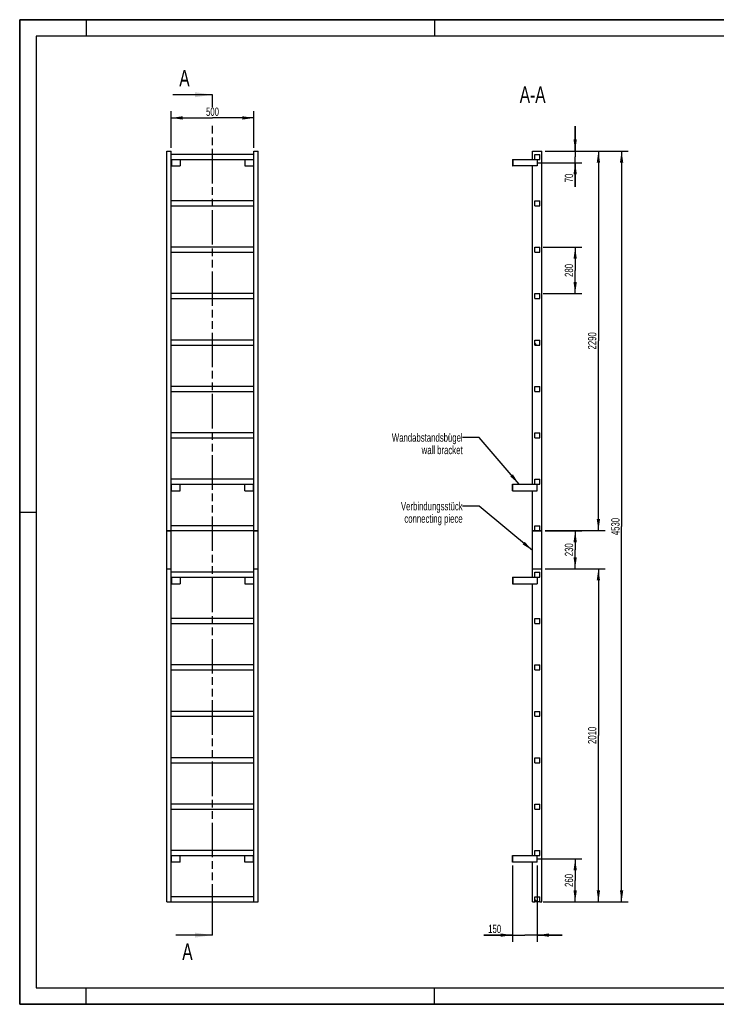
# Model space of a CAD drawing. Header units: millimetres. Extents: x 0 to 8400, y 0 to 5940.
# Tile 1 of 2: x 0 to 4200, y 0 to 5940. Entities that reach past the tile are written whole.
import ezdxf

# ---------------------------------------------------------------- set-up
doc = ezdxf.new("R2010")
doc.units = ezdxf.units.MM
doc.header["$LTSCALE"] = 462
doc.linetypes.add('PHANTOM', pattern=[0.8, 0.45, -0.05, 0.1, -0.05, 0.1, -0.05])
doc.layers.get('0').update_dxf_attribs({"linetype": 'CONTINUOUS'})
for name, color, linetype in [('050_DIMENSIONING', 7, 'CONTINUOUS'), ('053_NOTES', 7, 'CONTINUOUS'), ('HATCHING_BL0', 7, 'CONTINUOUS')]:
    doc.layers.add(name, color=color, linetype=linetype)
doc.styles.get("Standard").update_dxf_attribs({"font": 'txt', "width": 0.7})
doc.dimstyles.new('DIMSTYLE_1', dxfattribs={"dimtxt": 50, "dimasz": 70, "dimexe": 2, "dimexo": 1, "dimtad": 1, "dimdec": 1, "dimtxsty": 'Standard', "dimblk": '_FILLED', "dimblk1": '_FILLED', "dimblk2": '_FILLED', "dimcen": 0.09, "dimazin": 2, "dimtp": 0.8, "dimtm": 0.8, "dimtfac": 1, "dimtdec": 1, "dimtofl": 0, "dimtmove": 0, "dimatfit": 3, "dimldrblk": '_FILLED', "dimfxl": 1, "dimtolj": 1, "dimarcsym": 0})
doc.dimstyles.new('DIMSTYLE_2', dxfattribs={"dimtxt": 50, "dimasz": 70, "dimexe": 2, "dimexo": 1, "dimtad": 1, "dimdec": 1, "dimtxsty": 'Standard', "dimblk": '_FILLED', "dimblk1": '_FILLED', "dimblk2": '_FILLED', "dimcen": 0.09, "dimazin": 2, "dimtp": 0.5, "dimtm": 0.5, "dimtfac": 1, "dimtdec": 1, "dimtofl": 0, "dimtmove": 0, "dimatfit": 3, "dimldrblk": '_FILLED', "dimfxl": 1, "dimtolj": 1, "dimarcsym": 0})
doc.dimstyles.new('DIMSTYLE_3', dxfattribs={"dimtxt": 50, "dimasz": 70, "dimexe": 2, "dimexo": 1, "dimtad": 1, "dimdec": 1, "dimtxsty": 'Standard', "dimblk": '_FILLED', "dimblk1": '_FILLED', "dimblk2": '_FILLED', "dimcen": 0.09, "dimazin": 2, "dimtp": 0.3, "dimtm": 0.3, "dimtfac": 1, "dimtdec": 1, "dimtofl": 0, "dimtmove": 0, "dimatfit": 3, "dimldrblk": '_FILLED', "dimfxl": 1, "dimtolj": 1, "dimarcsym": 0})
doc.dimstyles.new('DIMSTYLE_4', dxfattribs={"dimtxt": 50, "dimasz": 70, "dimexe": 2, "dimexo": 1, "dimtad": 1, "dimtxsty": 'Standard', "dimblk": '_FILLED', "dimblk1": '_FILLED', "dimblk2": '_FILLED', "dimcen": 0.09, "dimazin": 2, "dimtp": 0.5, "dimtm": 0.5, "dimtfac": 1, "dimtofl": 0, "dimtmove": 0, "dimatfit": 3, "dimldrblk": '_FILLED', "dimfxl": 1, "dimtolj": 1, "dimarcsym": 0})
doc.dimstyles.new('DIMSTYLE_5', dxfattribs={"dimtxt": 50, "dimasz": 70, "dimexe": 2, "dimexo": 1, "dimtad": 1, "dimtxsty": 'Standard', "dimblk": '_FILLED', "dimblk1": '_FILLED', "dimblk2": '_FILLED', "dimcen": 0.09, "dimazin": 2, "dimtp": 2, "dimtm": 2, "dimtfac": 1, "dimtofl": 0, "dimtmove": 0, "dimatfit": 3, "dimldrblk": '_FILLED', "dimfxl": 1, "dimtolj": 1, "dimarcsym": 0})
doc.dimstyles.new('DIMSTYLE_6', dxfattribs={"dimtxt": 50, "dimasz": 70, "dimexe": 2, "dimexo": 1, "dimtad": 1, "dimdec": 0, "dimtxsty": 'Standard', "dimblk": '_FILLED', "dimblk1": '_FILLED', "dimblk2": '_FILLED', "dimcen": 0.09, "dimazin": 2, "dimtp": 0.5, "dimtm": 0.5, "dimtfac": 1, "dimtdec": 0, "dimtofl": 0, "dimtmove": 0, "dimatfit": 3, "dimldrblk": '_FILLED', "dimfxl": 1, "dimtolj": 1, "dimarcsym": 0})
doc.dimstyles.get("Standard").update_dxf_attribs({"dimtxt": 50, "dimasz": 70, "dimexe": 2, "dimexo": 1, "dimtad": 1, "dimtxsty": 'Standard', "dimblk": '_FILLED', "dimblk1": '_FILLED', "dimblk2": '_FILLED', "dimcen": 0.09, "dimazin": 2, "dimtol": 1, "dimtp": 0.01, "dimtm": 0.01, "dimtfac": 1, "dimtofl": 0, "dimtmove": 0, "dimatfit": 3, "dimldrblk": '_FILLED', "dimfxl": 1, "dimtolj": 1, "dimarcsym": 0})

# ---------------------------------------------------------------- blocks, each defined once
blk = doc.blocks.new('_FILLED')
at = {"color": 0, "linetype": 'ByBlock'}
blk.add_solid([(0, 0), (-1, 0.143), (-1, -0.143)], dxfattribs=at)
blk = doc.blocks.new('*D2')
at = {"layer": '050_DIMENSIONING', "color": 2, "linetype": 'Continuous', "transparency": 16777216}
for p, q in [((912.3, 5167.4), (912.3, 5387.4)), ((912.3, 5347.4), (1162.3, 5347.4)), ((1412.3, 5347.4), (1162.3, 5347.4)), ((1412.3, 5167.4), (1412.3, 5387.4))]:
    blk.add_line(p, q, dxfattribs=at)
at = {"layer": '050_DIMENSIONING', "color": 2, "linetype": 'Continuous', "transparency": 16777216, "xscale": 70, "yscale": 70, "zscale": 70, "rotation": 180}
blk.add_blockref('_FILLED', (912.3, 5347.4), dxfattribs=at)
at = {"layer": '050_DIMENSIONING', "color": 2, "linetype": 'Continuous', "transparency": 16777216, "xscale": 70, "yscale": 70, "zscale": 70}
blk.add_blockref('_FILLED', (1412.3, 5347.4), dxfattribs=at)
at = {"layer": '050_DIMENSIONING', "color": 2, "linetype": 'Continuous', "transparency": 16777216, "insert": (1162.3, 5409.9), "char_height": 50, "width": 171.429, "attachment_point": 2, "line_spacing_factor": 0.9}
blk.add_mtext('500', dxfattribs=at)
blk = doc.blocks.new('*D3')
at = {"layer": '050_DIMENSIONING', "color": 2, "linetype": 'Continuous', "transparency": 16777216}
for p, q in [((3120.3, 877.4), (3389.1, 877.4)), ((3349.1, 877.4), (3349.1, 747.4)), ((3349.1, 617.4), (3349.1, 747.4)), ((3169.1, 617.4), (3389.1, 617.4))]:
    blk.add_line(p, q, dxfattribs=at)
at = {"layer": '050_DIMENSIONING', "color": 2, "linetype": 'Continuous', "transparency": 16777216, "xscale": 70, "yscale": 70, "zscale": 70}
for p, rotation in [((3349.1, 877.4), 90), ((3349.1, 617.4), 270)]:
    blk.add_blockref('_FILLED', p, dxfattribs=dict(at, rotation=rotation))
at = {"layer": '050_DIMENSIONING', "color": 2, "linetype": 'Continuous', "transparency": 16777216, "insert": (3286.6, 747.4), "char_height": 50, "width": 176.786, "attachment_point": 2, "rotation": 90, "line_spacing_factor": 0.9}
blk.add_mtext('260', dxfattribs=at)
blk = doc.blocks.new('*D4')
at = {"layer": '050_DIMENSIONING', "color": 2, "linetype": 'Continuous', "transparency": 16777216}
for p, q in [((3349.1, 5147.4), (3349.1, 5297.4)), ((3349.1, 5297.4), (3349.1, 5112.4)), ((3169.1, 5147.4), (3389.1, 5147.4)), ((3349.1, 4932.5), (3349.1, 5112.4)), ((3125.7, 5077.4), (3389.1, 5077.4)), ((3349.1, 5077.4), (3349.1, 4932.5))]:
    blk.add_line(p, q, dxfattribs=at)
at = {"layer": '050_DIMENSIONING', "color": 2, "linetype": 'Continuous', "transparency": 16777216, "xscale": 70, "yscale": 70, "zscale": 70}
for p, rotation in [((3349.1, 5147.4), 270), ((3349.1, 5077.4), 90)]:
    blk.add_blockref('_FILLED', p, dxfattribs=dict(at, rotation=rotation))
at = {"layer": '050_DIMENSIONING', "color": 2, "linetype": 'Continuous', "transparency": 16777216, "insert": (3286.6, 5011.1), "char_height": 50, "width": 117.857, "attachment_point": 3, "rotation": 90, "line_spacing_factor": 0.9}
blk.add_mtext('70', dxfattribs=at)
blk = doc.blocks.new('*D5')
at = {"layer": '050_DIMENSIONING', "color": 2, "linetype": 'Continuous', "transparency": 16777216}
for p, q in [((2970.6, 837.4), (2970.6, 377.4)), ((3120.6, 837.4), (3120.6, 377.4)), ((2970.6, 417.4), (2799.2, 417.4)), ((2799.2, 417.4), (3045.6, 417.4)), ((3270.6, 417.4), (3045.6, 417.4)), ((3120.6, 417.4), (3270.6, 417.4))]:
    blk.add_line(p, q, dxfattribs=at)
at = {"layer": '050_DIMENSIONING', "color": 2, "linetype": 'Continuous', "transparency": 16777216, "xscale": 70, "yscale": 70, "zscale": 70}
blk.add_blockref('_FILLED', (2970.6, 417.4), dxfattribs=at)
at = {"layer": '050_DIMENSIONING', "color": 2, "linetype": 'Continuous', "transparency": 16777216, "xscale": 70, "yscale": 70, "zscale": 70, "rotation": 180}
blk.add_blockref('_FILLED', (3120.6, 417.4), dxfattribs=at)
at = {"layer": '050_DIMENSIONING', "color": 2, "linetype": 'Continuous', "transparency": 16777216, "insert": (2902.8, 479.9), "char_height": 50, "width": 155.357, "attachment_point": 3, "line_spacing_factor": 0.9}
blk.add_mtext('150', dxfattribs=at)
blk = doc.blocks.new('*D6')
at = {"layer": '050_DIMENSIONING', "color": 2, "linetype": 'Continuous', "transparency": 16777216}
for p, q in [((3155.6, 4567.4), (3389.1, 4567.4)), ((3349.1, 4567.4), (3349.1, 4427.4)), ((3349.1, 4287.4), (3349.1, 4427.4)), ((3155.6, 4287.4), (3389.1, 4287.4))]:
    blk.add_line(p, q, dxfattribs=at)
at = {"layer": '050_DIMENSIONING', "color": 2, "linetype": 'Continuous', "transparency": 16777216, "xscale": 70, "yscale": 70, "zscale": 70}
for p, rotation in [((3349.1, 4567.4), 90), ((3349.1, 4287.4), 270)]:
    blk.add_blockref('_FILLED', p, dxfattribs=dict(at, rotation=rotation))
at = {"layer": '050_DIMENSIONING', "color": 2, "linetype": 'Continuous', "transparency": 16777216, "insert": (3286.6, 4427.4), "char_height": 50, "width": 176.786, "attachment_point": 2, "rotation": 90, "line_spacing_factor": 0.9}
blk.add_mtext('280', dxfattribs=at)
blk = doc.blocks.new('*D7')
at = {"layer": '050_DIMENSIONING', "color": 2, "linetype": 'Continuous', "transparency": 16777216}
for p, q in [((3169.1, 5147.4), (3529.1, 5147.4)), ((3489.1, 5147.4), (3489.1, 4002.4)), ((3489.1, 2857.4), (3489.1, 4002.4)), ((3169.1, 2857.4), (3529.1, 2857.4))]:
    blk.add_line(p, q, dxfattribs=at)
at = {"layer": '050_DIMENSIONING', "color": 2, "linetype": 'Continuous', "transparency": 16777216, "xscale": 70, "yscale": 70, "zscale": 70}
for p, rotation in [((3489.1, 5147.4), 90), ((3489.1, 2857.4), 270)]:
    blk.add_blockref('_FILLED', p, dxfattribs=dict(at, rotation=rotation))
at = {"layer": '050_DIMENSIONING', "color": 2, "linetype": 'Continuous', "transparency": 16777216, "insert": (3426.6, 4002.4), "char_height": 50, "width": 235.714, "attachment_point": 2, "rotation": 90, "line_spacing_factor": 0.9}
blk.add_mtext('2290', dxfattribs=at)
blk = doc.blocks.new('*D8')
at = {"layer": '050_DIMENSIONING', "color": 2, "linetype": 'Continuous', "transparency": 16777216}
for p, q in [((3169.1, 2627.4), (3529.1, 2627.4)), ((3489.1, 2627.4), (3489.1, 1622.4)), ((3489.1, 617.4), (3489.1, 1622.4)), ((3169.1, 617.4), (3529.1, 617.4))]:
    blk.add_line(p, q, dxfattribs=at)
at = {"layer": '050_DIMENSIONING', "color": 2, "linetype": 'Continuous', "transparency": 16777216, "xscale": 70, "yscale": 70, "zscale": 70}
for p, rotation in [((3489.1, 2627.4), 90), ((3489.1, 617.4), 270)]:
    blk.add_blockref('_FILLED', p, dxfattribs=dict(at, rotation=rotation))
at = {"layer": '050_DIMENSIONING', "color": 2, "linetype": 'Continuous', "transparency": 16777216, "insert": (3426.6, 1622.4), "char_height": 50, "width": 219.643, "attachment_point": 2, "rotation": 90, "line_spacing_factor": 0.9}
blk.add_mtext('2010', dxfattribs=at)
blk = doc.blocks.new('*D9')
at = {"layer": '050_DIMENSIONING', "color": 2, "linetype": 'Continuous', "transparency": 16777216}
for p, q in [((3169.1, 5147.4), (3669.1, 5147.4)), ((3629.1, 5147.4), (3629.1, 2882.4)), ((3629.1, 617.4), (3629.1, 2882.4)), ((3155.6, 617.4), (3669.1, 617.4))]:
    blk.add_line(p, q, dxfattribs=at)
at = {"layer": '050_DIMENSIONING', "color": 2, "linetype": 'Continuous', "transparency": 16777216, "xscale": 70, "yscale": 70, "zscale": 70}
for p, rotation in [((3629.1, 5147.4), 90), ((3629.1, 617.4), 270)]:
    blk.add_blockref('_FILLED', p, dxfattribs=dict(at, rotation=rotation))
at = {"layer": '050_DIMENSIONING', "color": 2, "linetype": 'Continuous', "transparency": 16777216, "insert": (3566.6, 2882.4), "char_height": 50, "width": 225, "attachment_point": 2, "rotation": 90, "line_spacing_factor": 0.9}
blk.add_mtext('4530', dxfattribs=at)
blk = doc.blocks.new('*D10')
at = {"layer": '050_DIMENSIONING', "color": 2, "linetype": 'Continuous', "transparency": 16777216}
for p, q in [((3169.1, 2857.3), (3389.1, 2857.3)), ((3349.1, 2857.3), (3349.1, 2742.4)), ((3349.1, 2627.5), (3349.1, 2742.4)), ((3169.1, 2627.5), (3389.1, 2627.5))]:
    blk.add_line(p, q, dxfattribs=at)
at = {"layer": '050_DIMENSIONING', "color": 2, "linetype": 'Continuous', "transparency": 16777216, "xscale": 70, "yscale": 70, "zscale": 70}
for p, rotation in [((3349.1, 2857.3), 90), ((3349.1, 2627.5), 270)]:
    blk.add_blockref('_FILLED', p, dxfattribs=dict(at, rotation=rotation))
at = {"layer": '050_DIMENSIONING', "color": 2, "linetype": 'Continuous', "transparency": 16777216, "insert": (3286.6, 2742.4), "char_height": 50, "width": 171.429, "attachment_point": 2, "rotation": 90, "line_spacing_factor": 0.9}
blk.add_mtext('230', dxfattribs=at)
blk = doc.blocks.new('XSEC_FILLED')
at = {"color": 0, "linetype": 'ByBlock'}
blk.add_solid([(0, 0), (-1, 0.143), (-1, -0.143)], dxfattribs=at)
blk = doc.blocks.new('HATCHING_BL0', base_point=(1042.6, 2952.4))
at = {"layer": 'HATCHING_BL0', "color": 7, "linetype": 'PHANTOM'}
for p, q in [((1162.3, 5412.6), (1162.3, 5487.4)), ((1162.3, 517.4), (1162.3, 5317.7)), ((1162.3, 417.4), (1162.3, 517.4))]:
    blk.add_line(p, q, dxfattribs=at)
at = {"layer": 'HATCHING_BL0', "color": 7, "linetype": 'Continuous', "char_height": 100, "width": 128.571, "attachment_point": 1, "line_spacing_factor": 0.9}
for insert in [(962.2, 5637.4), (980.2, 367.4)]:
    blk.add_mtext('A', dxfattribs=dict(at, insert=insert))
at = {"layer": 'HATCHING_BL0', "color": 7, "linetype": 'Continuous'}
for points in [[(1162.3, 5487.4), (922.9, 5487.4)], [(1162.3, 417.4), (940.9, 417.4)]]:
    blk.add_leader(points, dimstyle='Standard', override={"dimasz": 105, "dimtad": 0, "dimldrblk": 'XSEC_FILLED'}, dxfattribs=at)

msp = doc.modelspace()

# ---------------------------------------------------------------- hatches: boundary and pattern name
at = {"linetype": 'Continuous'}
h = msp.add_hatch(dxfattribs=at)
h.set_pattern_fill('ANSI31', color=2, angle=90, style=0, pattern_type=2)
h.set_pattern_definition([(135, (3120.6, 617.42), (-239.54, -239.54), [])])
edge = h.paths.add_edge_path()
edge.add_line((3135.594, 617.417), (3105.594, 617.417))
edge.add_line((3105.594, 617.417), (3105.594, 647.417))
edge.add_line((3105.594, 647.417), (3135.594, 647.417))
edge.add_line((3135.594, 617.417), (3135.594, 647.417))
edge = h.paths.add_edge_path()
edge.add_line((3105.594, 897.417), (3105.594, 927.417))
edge.add_line((3105.594, 927.417), (3135.594, 927.417))
edge.add_line((3135.594, 897.417), (3135.594, 927.417))
edge.add_line((3105.594, 897.417), (3135.594, 897.417))
edge = h.paths.add_edge_path()
edge.add_line((3105.594, 1177.417), (3105.594, 1207.417))
edge.add_line((3105.594, 1207.417), (3135.594, 1207.417))
edge.add_line((3135.594, 1177.417), (3135.594, 1207.417))
edge.add_line((3105.594, 1177.417), (3135.594, 1177.417))
edge = h.paths.add_edge_path()
edge.add_line((3105.594, 1457.417), (3105.594, 1487.417))
edge.add_line((3105.594, 1487.417), (3135.594, 1487.417))
edge.add_line((3135.594, 1457.417), (3135.594, 1487.417))
edge.add_line((3105.594, 1457.417), (3135.594, 1457.417))
edge = h.paths.add_edge_path()
edge.add_line((3105.594, 1737.417), (3105.594, 1767.417))
edge.add_line((3105.594, 1767.417), (3135.594, 1767.417))
edge.add_line((3135.594, 1737.417), (3135.594, 1767.417))
edge.add_line((3105.594, 1737.417), (3135.594, 1737.417))
edge = h.paths.add_edge_path()
edge.add_line((3105.594, 2017.417), (3105.594, 2047.417))
edge.add_line((3105.594, 2047.417), (3135.594, 2047.417))
edge.add_line((3135.594, 2017.417), (3135.594, 2047.417))
edge.add_line((3105.594, 2017.417), (3135.594, 2017.417))
edge = h.paths.add_edge_path()
edge.add_line((3105.594, 2297.417), (3105.594, 2327.417))
edge.add_line((3105.594, 2327.417), (3135.594, 2327.417))
edge.add_line((3135.594, 2297.417), (3135.594, 2327.417))
edge.add_line((3105.594, 2297.417), (3135.594, 2297.417))
edge = h.paths.add_edge_path()
edge.add_line((3105.594, 2577.417), (3105.594, 2607.417))
edge.add_line((3105.594, 2607.417), (3135.594, 2607.417))
edge.add_line((3135.594, 2577.417), (3135.594, 2607.417))
edge.add_line((3105.594, 2577.417), (3135.594, 2577.417))
edge = h.paths.add_edge_path()
edge.add_line((3105.594, 2857.417), (3105.594, 2887.417))
edge.add_line((3105.594, 2887.417), (3135.594, 2887.417))
edge.add_line((3135.594, 2857.417), (3135.594, 2887.417))
edge.add_line((3105.594, 2857.417), (3135.594, 2857.417))
edge = h.paths.add_edge_path()
edge.add_line((3105.594, 3137.417), (3105.594, 3167.417))
edge.add_line((3105.594, 3167.417), (3135.594, 3167.417))
edge.add_line((3135.594, 3137.417), (3135.594, 3167.417))
edge.add_line((3105.594, 3137.417), (3135.594, 3137.417))
edge = h.paths.add_edge_path()
edge.add_line((3105.594, 3417.417), (3105.594, 3447.417))
edge.add_line((3105.594, 3447.417), (3135.594, 3447.417))
edge.add_line((3135.594, 3417.417), (3135.594, 3447.417))
edge.add_line((3105.594, 3417.417), (3135.594, 3417.417))
edge = h.paths.add_edge_path()
edge.add_line((3105.594, 3697.417), (3105.594, 3727.417))
edge.add_line((3105.594, 3727.417), (3135.594, 3727.417))
edge.add_line((3135.594, 3697.417), (3135.594, 3727.417))
edge.add_line((3105.594, 3697.417), (3135.594, 3697.417))
edge = h.paths.add_edge_path()
edge.add_line((3105.594, 3977.417), (3105.594, 4007.417))
edge.add_line((3105.594, 4007.417), (3135.594, 4007.417))
edge.add_line((3135.594, 3977.417), (3135.594, 4007.417))
edge.add_line((3105.594, 3977.417), (3135.594, 3977.417))
edge = h.paths.add_edge_path()
edge.add_line((3105.594, 4257.417), (3105.594, 4287.417))
edge.add_line((3105.594, 4287.417), (3135.594, 4287.417))
edge.add_line((3135.594, 4257.417), (3135.594, 4287.417))
edge.add_line((3105.594, 4257.417), (3135.594, 4257.417))
edge = h.paths.add_edge_path()
edge.add_line((3105.594, 4537.417), (3105.594, 4567.417))
edge.add_line((3105.594, 4567.417), (3135.594, 4567.417))
edge.add_line((3135.594, 4537.417), (3135.594, 4567.417))
edge.add_line((3105.594, 4537.417), (3135.594, 4537.417))
edge = h.paths.add_edge_path()
edge.add_line((3105.594, 4817.417), (3105.594, 4847.417))
edge.add_line((3105.594, 4847.417), (3135.594, 4847.417))
edge.add_line((3135.594, 4817.417), (3135.594, 4847.417))
edge.add_line((3105.594, 4817.417), (3135.594, 4817.417))
edge = h.paths.add_edge_path()
edge.add_line((3105.594, 5097.417), (3105.594, 5127.417))
edge.add_line((3105.594, 5127.417), (3135.594, 5127.417))
edge.add_line((3135.594, 5097.417), (3135.594, 5127.417))
edge.add_line((3105.594, 5097.417), (3135.594, 5097.417))

# ---------------------------------------------------------------- linework, layer by layer
at = {"color": 7, "linetype": 'Continuous'}
for p, q in [((0, 5940), (8400, 5940)), ((0, 0), (0, 5940)), ((887.255, 5147.417), (912.255, 5147.417)), ((887.255, 2857.417), (887.255, 5147.417)), ((912.255, 2857.417), (912.255, 5147.417)), ((1412.255, 5127.417), (912.255, 5127.417)), ((1412.255, 5147.417), (1437.255, 5147.417)), ((1412.255, 2857.417), (1412.255, 5147.417)), ((1437.255, 2857.417), (1437.255, 5147.417)), ((3092.094, 5097.417), (3092.094, 5147.417)), ((3092.094, 5147.417), (3149.094, 5147.417)), ((3105.594, 5127.417), (3135.594, 5127.417)), ((3105.594, 5097.417), (3105.594, 5127.417)), ((3135.594, 5097.417), (3135.594, 5127.417)), ((3149.094, 2857.417), (3149.094, 5147.417)), ((912.255, 5097.417), (1412.255, 5097.417)), ((912.255, 5057.417), (914.255, 5057.417)), ((914.255, 5097.417), (914.255, 5057.417)), ((914.255, 5057.417), (967.255, 5057.417)), ((967.255, 5097.417), (967.255, 5057.417)), ((1357.255, 5097.417), (1357.255, 5057.417)), ((1357.255, 5057.417), (1410.255, 5057.417)), ((1410.255, 5097.417), (1410.255, 5057.417)), ((1410.255, 5057.417), (1412.255, 5057.417)), ((2970.594, 5097.417), (2972.594, 5097.417)), ((2970.594, 5097.417), (2970.594, 5057.417)), ((2970.594, 5057.417), (2972.594, 5057.417)), ((2972.594, 5097.417), (3105.594, 5097.417)), ((2972.594, 5097.417), (2972.594, 5057.417)), ((3120.594, 5057.417), (2972.594, 5057.417)), ((3092.094, 3137.417), (3092.094, 5057.417)), ((3105.594, 5097.417), (3135.594, 5097.417)), ((3120.594, 5097.417), (3120.594, 5057.417)), ((1412.255, 4847.417), (912.255, 4847.417)), ((912.255, 4817.417), (1412.255, 4817.417)), ((3105.594, 4847.417), (3135.594, 4847.417)), ((3105.594, 4817.417), (3105.594, 4847.417)), ((3105.594, 4817.417), (3135.594, 4817.417)), ((3135.594, 4817.417), (3135.594, 4847.417)), ((1412.255, 4567.417), (912.255, 4567.417)), ((912.255, 4537.417), (1412.255, 4537.417)), ((3105.594, 4567.417), (3135.594, 4567.417)), ((3105.594, 4537.417), (3105.594, 4567.417)), ((3105.594, 4537.417), (3135.594, 4537.417)), ((3135.594, 4537.417), (3135.594, 4567.417)), ((1412.255, 4287.417), (912.255, 4287.417)), ((3105.594, 4287.417), (3135.594, 4287.417)), ((3105.594, 4257.417), (3105.594, 4287.417)), ((3135.594, 4257.417), (3135.594, 4287.417)), ((912.255, 4257.417), (1412.255, 4257.417)), ((3105.594, 4257.417), (3135.594, 4257.417)), ((1412.255, 4007.417), (912.255, 4007.417)), ((3105.594, 4007.417), (3135.594, 4007.417)), ((3105.594, 3977.417), (3105.594, 4007.417)), ((3135.594, 3977.417), (3135.594, 4007.417)), ((912.255, 3977.417), (1412.255, 3977.417)), ((3105.594, 3977.417), (3135.594, 3977.417)), ((1412.255, 3727.417), (912.255, 3727.417)), ((912.255, 3697.417), (1412.255, 3697.417)), ((3105.594, 3727.417), (3135.594, 3727.417)), ((3105.594, 3697.417), (3105.594, 3727.417)), ((3105.594, 3697.417), (3135.594, 3697.417)), ((3135.594, 3697.417), (3135.594, 3727.417)), ((1412.255, 3447.417), (912.255, 3447.417)), ((3105.594, 3417.417), (3105.594, 3447.417)), ((3105.594, 3447.417), (3135.594, 3447.417)), ((3135.594, 3417.417), (3135.594, 3447.417)), ((912.255, 3417.417), (1412.255, 3417.417)), ((3105.594, 3417.417), (3135.594, 3417.417)), ((1412.255, 3167.417), (912.255, 3167.417)), ((3105.594, 3137.417), (3105.594, 3167.417)), ((3105.594, 3167.417), (3135.594, 3167.417)), ((3135.594, 3137.417), (3135.594, 3167.417)), ((912.255, 3137.417), (1412.255, 3137.417)), ((912.255, 3097.417), (914.255, 3097.417)), ((914.255, 3097.417), (914.255, 3137.417)), ((914.255, 3097.417), (967.255, 3097.417)), ((967.255, 3097.417), (967.255, 3137.417)), ((1357.255, 3097.417), (1357.255, 3137.417)), ((1357.255, 3097.417), (1410.255, 3097.417)), ((1410.255, 3097.417), (1410.255, 3137.417)), ((1410.255, 3097.417), (1412.255, 3097.417)), ((2970.594, 3137.417), (2972.594, 3137.417)), ((2970.594, 3097.417), (2970.594, 3137.417)), ((2970.594, 3097.417), (2972.594, 3097.417)), ((2972.594, 3137.417), (3105.594, 3137.417)), ((2972.594, 3097.417), (2972.594, 3137.417)), ((2972.594, 3097.417), (3120.594, 3097.417)), ((3092.094, 2857.417), (3092.094, 3097.417)), ((3105.594, 3137.417), (3135.594, 3137.417)), ((3120.594, 3097.417), (3120.594, 3137.417)), ((887.255, 2857.417), (912.255, 2857.417)), ((887.255, 2857.317), (912.255, 2857.317)), ((887.255, 2627.517), (887.255, 2857.317)), ((1412.255, 2887.417), (912.255, 2887.417)), ((912.255, 2857.417), (1412.255, 2857.417)), ((912.255, 2627.517), (912.255, 2857.317)), ((1412.255, 2857.417), (1437.255, 2857.417)), ((1412.255, 2627.517), (1412.255, 2857.317)), ((1412.255, 2857.317), (1437.255, 2857.317)), ((1437.255, 2627.517), (1437.255, 2857.317)), ((3092.094, 2857.417), (3105.594, 2857.417)), ((3092.094, 2627.517), (3092.094, 2857.317)), ((3092.094, 2857.317), (3149.094, 2857.317)), ((3105.594, 2857.417), (3105.594, 2887.417)), ((3105.594, 2887.417), (3135.594, 2887.417)), ((3105.594, 2857.417), (3135.594, 2857.417)), ((3135.594, 2857.417), (3135.594, 2887.417)), ((3135.594, 2857.417), (3149.094, 2857.417)), ((3149.094, 2627.517), (3149.094, 2857.317)), ((887.255, 2627.517), (912.255, 2627.517)), ((887.255, 2627.417), (912.255, 2627.417)), ((887.255, 617.417), (887.255, 2627.417)), ((912.255, 617.417), (912.255, 2627.417)), ((1412.255, 2627.517), (1437.255, 2627.517)), ((1412.255, 617.417), (1412.255, 2627.417)), ((1412.255, 2627.417), (1437.255, 2627.417)), ((1437.255, 617.417), (1437.255, 2627.417)), ((3092.094, 2627.517), (3149.094, 2627.517)), ((3092.094, 2627.417), (3149.094, 2627.417)), ((3092.094, 2577.417), (3092.094, 2627.417)), ((3149.094, 617.417), (3149.094, 2627.417)), ((1412.255, 2607.417), (912.255, 2607.417)), ((912.255, 2577.417), (1412.255, 2577.417)), ((914.255, 2577.417), (914.255, 2537.417)), ((967.255, 2577.417), (967.255, 2537.417)), ((1357.255, 2577.417), (1357.255, 2537.417)), ((1410.255, 2577.417), (1410.255, 2537.417)), ((2970.594, 2577.417), (2972.594, 2577.417)), ((2970.594, 2577.417), (2970.594, 2537.417)), ((2972.594, 2577.417), (3105.594, 2577.417)), ((2972.594, 2577.417), (2972.594, 2537.417)), ((3105.594, 2577.417), (3105.594, 2607.417)), ((3105.594, 2607.417), (3135.594, 2607.417)), ((3105.594, 2577.417), (3135.594, 2577.417)), ((3120.594, 2577.417), (3120.594, 2537.417)), ((3135.594, 2577.417), (3135.594, 2607.417)), ((912.255, 2537.417), (914.255, 2537.417)), ((914.255, 2537.417), (967.255, 2537.417)), ((1357.255, 2537.417), (1410.255, 2537.417)), ((1410.255, 2537.417), (1412.255, 2537.417)), ((2970.594, 2537.417), (2972.594, 2537.417)), ((2972.594, 2537.417), (3120.594, 2537.417)), ((3092.094, 897.417), (3092.094, 2537.417)), ((1412.255, 2327.417), (912.255, 2327.417)), ((3105.594, 2297.417), (3105.594, 2327.417)), ((3105.594, 2327.417), (3135.594, 2327.417)), ((3135.594, 2297.417), (3135.594, 2327.417)), ((912.255, 2297.417), (1412.255, 2297.417)), ((3105.594, 2297.417), (3135.594, 2297.417)), ((1412.255, 2047.417), (912.255, 2047.417)), ((3105.594, 2017.417), (3105.594, 2047.417)), ((3105.594, 2047.417), (3135.594, 2047.417)), ((3135.594, 2017.417), (3135.594, 2047.417)), ((912.255, 2017.417), (1412.255, 2017.417)), ((3105.594, 2017.417), (3135.594, 2017.417)), ((1412.255, 1767.417), (912.255, 1767.417)), ((912.255, 1737.417), (1412.255, 1737.417)), ((3105.594, 1737.417), (3105.594, 1767.417)), ((3105.594, 1767.417), (3135.594, 1767.417)), ((3105.594, 1737.417), (3135.594, 1737.417)), ((3135.594, 1737.417), (3135.594, 1767.417)), ((1412.255, 1487.417), (912.255, 1487.417)), ((3105.594, 1457.417), (3105.594, 1487.417)), ((3105.594, 1487.417), (3135.594, 1487.417)), ((3135.594, 1457.417), (3135.594, 1487.417)), ((912.255, 1457.417), (1412.255, 1457.417)), ((3105.594, 1457.417), (3135.594, 1457.417)), ((1412.255, 1207.417), (912.255, 1207.417)), ((3105.594, 1177.417), (3105.594, 1207.417)), ((3105.594, 1207.417), (3135.594, 1207.417)), ((3135.594, 1177.417), (3135.594, 1207.417)), ((912.255, 1177.417), (1412.255, 1177.417)), ((3105.594, 1177.417), (3135.594, 1177.417)), ((1412.255, 927.417), (912.255, 927.417)), ((912.255, 897.417), (1412.255, 897.417)), ((914.255, 857.417), (914.255, 897.417)), ((967.255, 857.417), (967.255, 897.417)), ((1357.255, 857.417), (1357.255, 897.417)), ((1410.255, 857.417), (1410.255, 897.417)), ((2970.594, 897.417), (2972.594, 897.417)), ((2970.594, 857.417), (2970.594, 897.417)), ((2972.594, 897.417), (3105.594, 897.417)), ((2972.594, 857.417), (2972.594, 897.417)), ((3105.594, 897.417), (3105.594, 927.417)), ((3105.594, 927.417), (3135.594, 927.417)), ((3105.594, 897.417), (3135.594, 897.417)), ((3120.594, 857.417), (3120.594, 897.417)), ((3135.594, 897.417), (3135.594, 927.417)), ((914.255, 857.417), (912.255, 857.417)), ((967.255, 857.417), (914.255, 857.417)), ((1410.255, 857.417), (1357.255, 857.417)), ((1412.255, 857.417), (1410.255, 857.417)), ((2972.594, 857.417), (2970.594, 857.417)), ((3120.594, 857.417), (2972.594, 857.417)), ((3092.094, 617.417), (3092.094, 857.417)), ((887.255, 617.417), (912.255, 617.417)), ((1412.255, 647.417), (912.255, 647.417)), ((912.255, 617.417), (1412.255, 617.417)), ((1412.255, 617.417), (1437.255, 617.417)), ((3092.094, 617.417), (3105.594, 617.417)), ((3105.594, 617.417), (3105.594, 647.417)), ((3105.594, 647.417), (3135.594, 647.417)), ((3135.594, 617.417), (3105.594, 617.417)), ((3135.594, 617.417), (3135.594, 647.417)), ((3135.594, 617.417), (3149.094, 617.417)), ((0, 0), (8400, 0))]:
    msp.add_line(p, q, dxfattribs=at)
at = {"color": 3, "linetype": 'Continuous'}
for p, q in [((0, 5940), (0, 0)), ((8400, 5940), (0, 5940)), ((400, 5940), (400, 5840)), ((2500, 5940), (2500, 5840)), ((0, 2970), (100, 2970)), ((400, 0), (400, 100)), ((2500, 0), (2500, 100)), ((8400, 0), (0, 0))]:
    msp.add_line(p, q, dxfattribs=at)
at = {"color": 5, "linetype": 'Continuous'}
for p, q in [((100, 5840), (100, 100)), ((8300, 5840), (100, 5840)), ((100, 100), (8300, 100))]:
    msp.add_line(p, q, dxfattribs=at)

# ---------------------------------------------------------------- block references
at = {"layer": 'HATCHING_BL0'}
msp.add_blockref('HATCHING_BL0', (1042.564, 2952.417), dxfattribs=at)

# ---------------------------------------------------------------- texts
at = {"layer": '053_NOTES', "color": 2, "linetype": 'Continuous', "attachment_point": 3, "line_spacing_factor": 0.9}
for s, insert, char_height, width in [('A-A', (3170.726, 5537.417), 100, 364.28571), ('Wandabstandsbügel\\Pwall bracket', (2670.594, 3443.976), 50, 945.35714), ('Verbindungsstück\\Pconnecting piece', (2670.594, 3030.004), 50, 843.57143)]:
    msp.add_mtext(s, dxfattribs=dict(at, insert=insert, char_height=char_height, width=width))

# ---------------------------------------------------------------- dimensions: what is measured, and where the dimension line sits
at = {"layer": '050_DIMENSIONING', "color": 2, "linetype": 'Continuous'}
for base, p1, p2, dimstyle, picture, middle in [((1412.255, 5347.417), (912.255, 5166.417), (1412.255, 5166.417), 'DIMSTYLE_1', '*D2', (1155.112, 5347.417)), ((3120.594, 417.417), (2970.594, 838.417), (3120.594, 838.417), 'DIMSTYLE_4', '*D5', (2843.839, 417.417))]:
    dim = msp.add_linear_dim(base=base, p1=p1, p2=p2, dimstyle=dimstyle, dxfattribs=at)
    dim.commit()
    dim.dimension.update_dxf_attribs({"geometry": picture, "text_midpoint": middle, "dimtype": 160})
for base, p1, p2, angle, dimstyle, picture, middle in [((3349.094, 5077.417), (3168.094, 5147.417), (3124.738, 5077.417), 270, 'DIMSTYLE_3', '*D4', (3349.094, 4964.631)), ((3629.094, 5147.417), (3154.594, 617.417), (3168.094, 5147.417), 90, 'DIMSTYLE_5', '*D9', (3629.094, 2875.274)), ((3489.094, 5147.417), (3168.094, 2857.417), (3168.094, 5147.417), 90, 'DIMSTYLE_5', '*D7', (3489.094, 3995.274)), ((3349.094, 4287.417), (3154.594, 4567.417), (3154.594, 4287.417), 270, 'DIMSTYLE_4', '*D6', (3349.094, 4420.274)), ((3349.094, 2857.317), (3168.094, 2627.517), (3168.094, 2857.317), 90, 'DIMSTYLE_6', '*D10', (3349.094, 2735.274)), ((3489.094, 2627.417), (3168.094, 617.417), (3168.094, 2627.417), 90, 'DIMSTYLE_5', '*D8', (3489.094, 1615.274)), ((3349.094, 877.417), (3168.094, 617.417), (3119.332, 877.417), 90, 'DIMSTYLE_2', '*D3', (3349.094, 740.274))]:
    dim = msp.add_linear_dim(base=base, p1=p1, p2=p2, angle=angle, dimstyle=dimstyle, dxfattribs=at)
    dim.commit()
    dim.dimension.update_dxf_attribs({"geometry": picture, "text_midpoint": middle, "dimtype": 160})

# ---------------------------------------------------------------- leaders
at = {"layer": '053_NOTES', "color": 2, "linetype": 'Continuous', "annotation_type": 0, "has_hookline": 1, "hookline_direction": 1}
for points, text_width in [([(3011.303, 3137.417), (2770.594, 3418.976), (2670.594, 3418.976)], 578.176), ([(3092.094, 2738.089), (2770.594, 3005.004), (2670.594, 3005.004)], 537.292)]:
    msp.add_leader(points, dimstyle='Standard', override={"dimtad": 0}, dxfattribs=dict(at, text_width=text_width))

doc.saveas('drawing.dxf')
